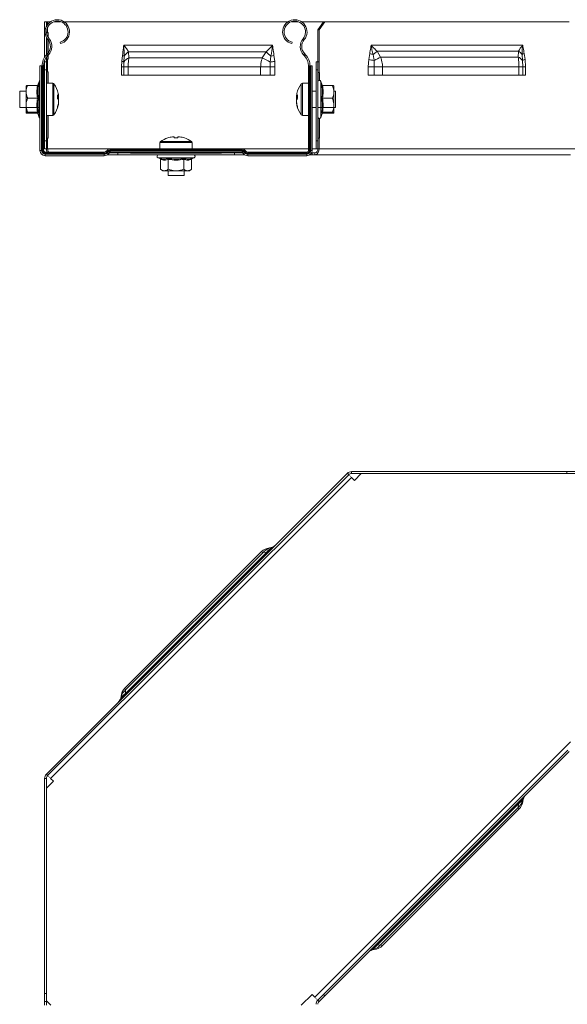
# Model space of a CAD drawing. Header units: millimetres. Extents: x 335 to 1721, y -946 to 550.
# Tile 11 of 12: x 1212 to 1416, y 183 to 550. Entities that reach past the tile are written whole.
import ezdxf

# ---------------------------------------------------------------- set-up
doc = ezdxf.new("R2010")
doc.units = ezdxf.units.MM
doc.linetypes.add('K5LT32768', pattern=[0])
doc.linetypes.add('K5LT32769', pattern=[0])

msp = doc.modelspace()

# ---------------------------------------------------------------- linework, layer by layer
at = {"color": 7, "linetype": 'K5LT32768', "lineweight": 15}
for p, q in [((1221.36, 549.61), (1222.06, 549.61)), ((1221.36, 546.61), (1221.36, 549.61)), ((1222.06, 549.61), (1222.06, 547.9)), ((1222.49, 549.61), (1222.06, 549.61)), ((1222.49, 549.61), (1223.59, 549.61)), ((1224.85, 549.61), (1227.34, 549.61)), ((1228.6, 549.61), (1312.24, 549.61)), ((1313.5, 549.61), (1315.99, 549.61)), ((1317.25, 549.61), (1325.42, 549.61)), ((1323.3, 546.61), (1325.42, 549.61)), ((1325.91, 549.61), (1323.79, 546.61)), ((1325.42, 549.61), (1325.91, 549.61)), ((1417.13, 549.61), (1325.91, 549.61)), ((1221.62, 546.61), (1221.36, 546.61)), ((1221.36, 546.61), (1221.36, 536.31)), ((1222.1, 545.61), (1222.49, 545.61)), ((1222.19, 545.61), (1222.19, 544.93)), ((1222.69, 545.61), (1222.49, 545.61)), ((1222.69, 543.71), (1222.69, 545.61)), ((1323.3, 546.61), (1323.3, 534.61)), ((1323.79, 546.61), (1323.3, 546.61)), ((1323.79, 546.61), (1323.79, 534.61)), ((1222.06, 543.72), (1222.06, 537.21)), ((1222.19, 543.47), (1222.19, 537.36)), ((1222.59, 542.9), (1223.02, 543.25)), ((1222.69, 537.91), (1222.69, 542.78)), ((1227.27, 541.41), (1227.13, 541.94)), ((1306.47, 540.81), (1250.89, 540.81)), ((1313.57, 541.41), (1313.71, 541.94)), ((1318.25, 542.9), (1317.82, 543.25)), ((1343.24, 540.81), (1399.81, 540.81)), ((1222.42, 537.59), (1222.07, 537.23)), ((1222.07, 537.23), (1222.47, 536.85)), ((1222.42, 537.59), (1222.81, 537.21)), ((1222.81, 537.21), (1222.47, 536.85)), ((1222.69, 535.61), (1222.69, 537.08)), ((1250.14, 534.81), (1250.4, 537.01)), ((1304, 538.35), (1252.69, 538.35)), ((1252.69, 538.35), (1252.84, 536.12)), ((1302.61, 536.12), (1304, 538.35)), ((1306.95, 537.01), (1307.22, 534.81)), ((1318.43, 537.59), (1318.03, 537.21)), ((1318.37, 536.85), (1318.03, 537.21)), ((1318.77, 537.23), (1318.37, 536.85)), ((1318.77, 537.23), (1318.43, 537.59)), ((1342.33, 535.54), (1342.69, 537.74)), ((1343.95, 537.33), (1344.33, 535.12)), ((1345.42, 538.61), (1346.78, 536.38)), ((1345.42, 538.61), (1398.22, 538.61)), ((1398.1, 536.38), (1398.22, 538.61)), ((1399.71, 535.12), (1399.55, 537.33)), ((1400.35, 537.74), (1400.71, 535.54)), ((1221.36, 535.11), (1221.36, 534.61)), ((1221.36, 534.61), (1222.06, 534.61)), ((1221.36, 531.61), (1221.36, 534.61)), ((1222.06, 536.36), (1222.06, 534.61)), ((1222.49, 535.61), (1222.06, 535.61)), ((1222.06, 534.61), (1222.06, 531.61)), ((1222.19, 536.54), (1222.19, 535.61)), ((1222.49, 530.86), (1222.49, 535.61)), ((1222.49, 535.61), (1222.69, 535.61)), ((1250.03, 532.7), (1250.14, 534.81)), ((1250.97, 534.54), (1250.9, 532.7)), ((1251.09, 536.75), (1250.97, 534.54)), ((1302.61, 536.12), (1252.84, 536.12)), ((1305.48, 532.7), (1305.53, 534.54)), ((1305.53, 534.54), (1305.84, 536.75)), ((1307.22, 534.81), (1307.33, 532.7)), ((1322.65, 534.61), (1323.35, 534.61)), ((1322.65, 531.61), (1322.65, 534.61)), ((1323.35, 534.61), (1323.35, 531.61)), ((1323.35, 534.61), (1323.79, 534.61)), ((1323.79, 534.61), (1323.79, 530.61)), ((1342.14, 532.7), (1342.33, 535.54)), ((1344.33, 535.12), (1344.41, 532.7)), ((1346.78, 536.38), (1398.1, 536.38)), ((1399.83, 532.7), (1399.71, 535.12)), ((1400.71, 535.54), (1400.9, 532.7)), ((1219.62, 533.1), (1219.62, 501.56)), ((1220.17, 533.1), (1219.62, 533.1)), ((1220.17, 533.1), (1220.17, 501.56)), ((1220.35, 533.1), (1220.17, 533.1)), ((1220.35, 533.1), (1220.35, 501.56)), ((1220.6, 533.1), (1220.35, 533.1)), ((1220.6, 533.1), (1220.6, 501.56)), ((1220.97, 533.1), (1220.6, 533.1)), ((1220.97, 533.1), (1220.97, 501.56)), ((1221.36, 505.11), (1221.36, 531.61)), ((1222.06, 531.61), (1221.36, 531.61)), ((1222.06, 505.11), (1222.06, 531.61)), ((1222.06, 530.86), (1222.49, 530.86)), ((1222.19, 530.86), (1222.19, 526.61)), ((1222.69, 530.86), (1222.49, 530.86)), ((1222.69, 526.61), (1222.69, 530.86)), ((1250.03, 529.61), (1250.03, 532.7)), ((1250.03, 532.7), (1250.9, 532.7)), ((1307.33, 529.61), (1250.03, 529.61)), ((1250.9, 532.7), (1250.9, 529.61)), ((1250.9, 532.7), (1252.54, 532.7)), ((1252.54, 532.7), (1252.54, 529.61)), ((1301.99, 532.7), (1252.54, 532.7)), ((1301.99, 529.61), (1301.99, 532.7)), ((1301.99, 532.7), (1305.48, 532.7)), ((1305.48, 529.61), (1305.48, 532.7)), ((1305.48, 532.7), (1307.33, 532.7)), ((1307.33, 532.7), (1307.33, 529.61)), ((1319.87, 501.56), (1319.87, 533.1)), ((1319.87, 533.1), (1320.24, 533.1)), ((1320.24, 501.56), (1320.24, 533.1)), ((1320.24, 533.1), (1320.49, 533.1)), ((1320.49, 501.56), (1320.49, 533.1)), ((1320.49, 533.1), (1320.67, 533.1)), ((1320.67, 533.1), (1321.22, 533.1)), ((1320.67, 501.56), (1320.67, 533.1)), ((1321.22, 501.56), (1321.22, 533.1)), ((1322.65, 505.11), (1322.65, 531.61)), ((1323.35, 531.61), (1322.65, 531.61)), ((1323.35, 505.11), (1323.35, 531.61)), ((1323.79, 530.61), (1323.35, 530.61)), ((1323.49, 530.61), (1323.49, 527.51)), ((1323.98, 530.61), (1323.79, 530.61)), ((1323.98, 527.7), (1323.98, 530.61)), ((1342.14, 529.61), (1342.14, 532.7)), ((1342.14, 532.7), (1344.41, 532.7)), ((1344.41, 529.61), (1342.14, 529.61)), ((1344.41, 532.7), (1344.41, 529.61)), ((1344.41, 532.7), (1347.48, 532.7)), ((1347.48, 529.61), (1344.41, 529.61)), ((1347.48, 532.7), (1347.48, 529.61)), ((1347.48, 532.7), (1398.39, 532.7)), ((1347.48, 529.61), (1398.39, 529.61)), ((1398.39, 529.61), (1398.39, 532.7)), ((1398.39, 532.7), (1399.83, 532.7)), ((1399.83, 529.61), (1398.39, 529.61)), ((1399.83, 529.61), (1399.83, 532.7)), ((1399.83, 532.7), (1400.9, 532.7)), ((1400.9, 529.61), (1399.83, 529.61)), ((1400.9, 532.7), (1400.9, 529.61)), ((1219.32, 527.33), (1218.79, 525.86)), ((1224.38, 526.61), (1222.06, 526.61)), ((1319.87, 526.61), (1317.55, 526.61)), ((1324.98, 525.88), (1324.45, 527.33)), ((1214.42, 523.61), (1212.06, 523.61)), ((1212.06, 523.61), (1212.06, 517.61)), ((1214.42, 523.4), (1214.42, 525.6)), ((1214.42, 523.4), (1214.42, 518.41)), ((1218.7, 525.79), (1215.02, 525.79)), ((1221.36, 523.61), (1220.97, 523.61)), ((1322.65, 523.61), (1321.22, 523.61)), ((1325.07, 525.79), (1328.75, 525.79)), ((1329.35, 525.61), (1329.34, 525.62)), ((1329.35, 523.4), (1329.35, 525.61)), ((1329.87, 523.61), (1329.35, 523.61)), ((1329.35, 518.41), (1329.35, 523.4)), ((1329.87, 521.58), (1329.87, 523.61)), ((1218.7, 521.01), (1215.02, 521.01)), ((1226.54, 520.85), (1226.26, 520.86)), ((1226.54, 522.1), (1226.54, 521.71)), ((1226.54, 520.85), (1226.54, 521.64)), ((1226.54, 520.37), (1226.54, 519.57)), ((1226.54, 519.11), (1226.54, 519.5)), ((1315.39, 521.71), (1315.39, 522.1)), ((1315.39, 521.64), (1315.39, 520.85)), ((1315.66, 520.86), (1315.39, 520.85)), ((1315.39, 519.57), (1315.39, 520.37)), ((1315.39, 519.5), (1315.39, 519.11)), ((1325.07, 521.01), (1328.75, 521.01)), ((1329.87, 517.61), (1329.87, 521.58)), ((1212.06, 517.61), (1219.62, 517.61)), ((1214.42, 518.41), (1214.42, 515.62)), ((1214.42, 515.61), (1214.43, 515.6)), ((1218.7, 515.82), (1215.02, 515.82)), ((1218.7, 515.42), (1215.02, 515.42)), ((1218.8, 515.36), (1218.79, 515.34)), ((1218.79, 515.35), (1219.32, 513.88)), ((1220.97, 517.61), (1221.36, 517.61)), ((1321.22, 517.61), (1322.65, 517.61)), ((1323.38, 517.61), (1329.87, 517.61)), ((1324.45, 513.88), (1324.98, 515.34)), ((1325.07, 515.42), (1324.97, 515.4)), ((1325.07, 515.82), (1328.75, 515.82)), ((1325.07, 515.42), (1328.75, 515.42)), ((1329.34, 515.6), (1329.35, 515.61)), ((1329.35, 515.62), (1329.35, 518.41)), ((1222.06, 514.61), (1224.38, 514.61)), ((1222.19, 514.61), (1222.19, 506.11)), ((1222.69, 506.11), (1222.69, 514.61)), ((1317.55, 514.61), (1319.87, 514.61)), ((1323.49, 513.7), (1323.49, 506.11)), ((1323.98, 506.11), (1323.98, 513.51)), ((1221.36, 505.11), (1222.06, 505.11)), ((1221.36, 502.11), (1221.36, 505.11)), ((1222.49, 506.11), (1222.06, 506.11)), ((1222.06, 505.11), (1222.06, 502.11)), ((1222.49, 502.11), (1222.49, 506.11)), ((1222.49, 506.11), (1222.69, 506.11)), ((1264.42, 504.43), (1264.42, 502.11)), ((1269.08, 506.59), (1269.71, 506.59)), ((1269.71, 506.59), (1269.71, 506.19)), ((1271.13, 506.19), (1271.13, 506.59)), ((1271.13, 506.59), (1271.76, 506.59)), ((1276.42, 502.11), (1276.42, 504.43)), ((1322.65, 505.11), (1323.35, 505.11)), ((1322.65, 502.11), (1322.65, 505.11)), ((1323.35, 506.11), (1323.79, 506.11)), ((1323.35, 505.11), (1323.35, 502.11)), ((1323.79, 506.11), (1323.79, 502.11)), ((1323.79, 506.11), (1323.98, 506.11)), ((1220.17, 501.56), (1219.62, 501.56)), ((1220.35, 501.56), (1220.17, 501.56)), ((1220.6, 501.56), (1220.35, 501.56)), ((1220.97, 501.56), (1220.6, 501.56)), ((1222.06, 502.11), (1221.36, 502.11)), ((1221.62, 500.91), (1221.62, 500.54)), ((1221.62, 500.91), (1243.62, 500.91)), ((1221.62, 500.54), (1221.62, 500.29)), ((1221.62, 500.54), (1243.62, 500.54)), ((1221.62, 500.29), (1221.62, 500.11)), ((1221.62, 500.29), (1243.62, 500.29)), ((1222.06, 502.11), (1222.49, 502.11)), ((1243.62, 500.91), (1243.62, 500.54)), ((1243.62, 500.54), (1243.62, 500.29)), ((1243.62, 500.29), (1243.62, 500.11)), ((1244.26, 501.17), (1244.77, 501.68)), ((1244.52, 500.91), (1245.03, 501.42)), ((1244.52, 500.91), (1244.69, 500.74)), ((1244.69, 500.74), (1245.2, 501.25)), ((1244.82, 500.61), (1245.33, 501.12)), ((1244.82, 500.61), (1245.21, 500.22)), ((1245.03, 501.42), (1245.2, 501.25)), ((1245.21, 500.22), (1245.72, 500.73)), ((1245.33, 501.12), (1245.72, 500.73)), ((1245.6, 500.61), (1248.67, 500.61)), ((1245.79, 502.11), (1245.79, 501.74)), ((1245.79, 502.11), (1295.05, 502.11)), ((1245.79, 501.74), (1245.79, 501.49)), ((1245.79, 501.74), (1295.05, 501.74)), ((1245.79, 501.49), (1245.79, 501.31)), ((1245.79, 501.49), (1295.05, 501.49)), ((1245.79, 501.31), (1245.79, 500.76)), ((1245.79, 501.31), (1295.05, 501.31)), ((1245.79, 500.76), (1295.05, 500.76)), ((1248.67, 500.61), (1248.67, 499.91)), ((1248.67, 500.61), (1253.14, 500.61)), ((1260.42, 500.56), (1253.47, 500.56)), ((1280.42, 500.56), (1260.42, 500.56)), ((1287.38, 500.56), (1280.42, 500.56)), ((1287.7, 500.61), (1292.17, 500.61)), ((1292.17, 500.61), (1292.17, 499.91)), ((1292.17, 500.61), (1295.24, 500.61)), ((1295.05, 502.11), (1295.05, 501.74)), ((1295.05, 501.74), (1295.05, 501.49)), ((1295.05, 501.49), (1295.05, 501.31)), ((1295.05, 501.31), (1295.05, 500.76)), ((1295.51, 501.12), (1295.12, 500.73)), ((1295.12, 500.73), (1295.63, 500.22)), ((1295.51, 501.12), (1296.02, 500.61)), ((1296.02, 500.61), (1295.63, 500.22)), ((1295.81, 501.42), (1295.64, 501.25)), ((1295.64, 501.25), (1296.15, 500.74)), ((1295.81, 501.42), (1296.33, 500.91)), ((1296.07, 501.68), (1296.58, 501.17)), ((1296.33, 500.91), (1296.15, 500.74)), ((1297.22, 500.91), (1297.22, 500.54)), ((1297.22, 500.91), (1319.22, 500.91)), ((1297.22, 500.54), (1297.22, 500.29)), ((1297.22, 500.54), (1319.22, 500.54)), ((1297.22, 500.29), (1297.22, 500.11)), ((1297.22, 500.29), (1319.22, 500.29)), ((1319.22, 500.91), (1319.22, 500.54)), ((1319.22, 500.54), (1319.22, 500.29)), ((1319.22, 500.29), (1319.22, 500.11)), ((1319.87, 501.56), (1320.24, 501.56)), ((1320.24, 501.56), (1320.49, 501.56)), ((1320.49, 501.56), (1320.67, 501.56)), ((1320.67, 501.56), (1321.22, 501.56)), ((1320.98, 500.61), (1321.17, 500.61)), ((1321.17, 500.61), (1321.17, 499.91)), ((1321.17, 500.61), (1322.24, 500.61)), ((1322.24, 500.61), (1322.24, 499.91)), ((1323.35, 502.11), (1322.65, 502.11)), ((1323.79, 502.11), (1323.35, 502.11)), ((1419.25, 502.11), (1323.79, 502.11)), ((1221.62, 500.11), (1221.62, 499.56)), ((1221.62, 500.11), (1243.62, 500.11)), ((1221.62, 499.56), (1243.62, 499.56)), ((1243.62, 500.11), (1243.62, 499.56)), ((1244.83, 499.91), (1248.67, 499.91)), ((1248.67, 499.91), (1292.17, 499.91)), ((1263.69, 498.81), (1264.35, 498.57)), ((1264.65, 498.19), (1264.65, 494.51)), ((1267.53, 498.19), (1267.53, 494.51)), ((1273.31, 498.19), (1273.31, 494.51)), ((1276.19, 498.19), (1276.19, 494.51)), ((1276.49, 498.57), (1277.15, 498.81)), ((1292.17, 499.91), (1296.02, 499.91)), ((1297.22, 500.11), (1297.22, 499.56)), ((1297.22, 500.11), (1319.22, 500.11)), ((1297.22, 499.56), (1319.22, 499.56)), ((1319.22, 500.11), (1319.22, 499.56)), ((1320.35, 499.91), (1321.17, 499.91)), ((1321.17, 499.91), (1322.24, 499.91)), ((1417.69, 499.91), (1322.24, 499.91)), ((1264.65, 494.51), (1265.42, 493.91)), ((1265.42, 493.91), (1266.09, 493.91)), ((1266.09, 493.91), (1270.42, 493.91)), ((1267.42, 493.91), (1267.42, 492.11)), ((1270.42, 493.91), (1274.75, 493.91)), ((1273.42, 492.11), (1273.42, 493.91)), ((1274.75, 493.91), (1275.42, 493.91)), ((1275.42, 493.91), (1276.19, 494.51)), ((1267.42, 492.11), (1273.42, 492.11)), ((1222, 268.56), (1334.37, 380.93)), ((1222.49, 268.07), (1334.86, 380.43)), ((1223.56, 267.01), (1335.92, 379.37)), ((1334.37, 380.93), (1334.86, 380.43)), ((1335.92, 380.87), (1335.92, 381.57)), ((1335.92, 381.57), (1416.25, 381.57)), ((1335.92, 380.87), (1416.25, 380.87)), ((1336.98, 378.31), (1335.92, 379.37)), ((1339.54, 380.87), (1336.98, 378.31)), ((1416.25, 380.87), (1416.25, 381.57)), ((1416.25, 381.57), (1419.25, 381.57)), ((1419.25, 380.87), (1416.25, 380.87)), ((1305.38, 352.93), (1305.29, 353.06)), ((1302.22, 351.62), (1251.31, 300.7)), ((1304.29, 351.44), (1251.49, 298.64)), ((1302.92, 351.32), (1251.6, 300.01)), ((1304.29, 351.44), (1302.92, 351.32)), ((1305.75, 352.77), (1305.38, 352.93)), ((1251.6, 300.01), (1251.49, 298.64)), ((1249.87, 297.64), (1250, 297.55)), ((1250, 297.55), (1250.15, 297.18)), ((1417.69, 280.69), (1322.24, 185.23)), ((1416.63, 277.51), (1325.42, 186.29)), ((1417.13, 277.02), (1325.91, 185.8)), ((1222, 268.56), (1222.49, 268.07)), ((1222.06, 267.01), (1221.36, 267.01)), ((1221.36, 186.68), (1221.36, 267.01)), ((1222.06, 186.68), (1222.06, 267.01)), ((1224.62, 265.95), (1222.06, 263.38)), ((1223.56, 267.01), (1224.62, 265.95)), ((1345.42, 204.71), (1398.22, 257.51)), ((1398.1, 256.15), (1398.22, 257.51)), ((1399.71, 258.6), (1399.55, 258.97)), ((1399.83, 258.52), (1399.71, 258.6)), ((1346.78, 204.83), (1398.1, 256.15)), ((1347.48, 204.54), (1398.39, 255.45)), ((1343.95, 203.38), (1344.33, 203.22)), ((1344.33, 203.22), (1344.41, 203.09)), ((1345.42, 204.71), (1346.78, 204.83)), ((1221.36, 186.68), (1222.06, 186.68)), ((1221.36, 183.68), (1221.36, 186.68)), ((1222.06, 186.68), (1222.06, 183.68)), ((1222.06, 183.9), (1223.67, 182.29)), ((1317.17, 182.29), (1321.17, 186.29)), ((1321.17, 186.29), (1322.24, 185.23)), ((1323.3, 184.17), (1325.42, 186.29)), ((1323.79, 183.68), (1323.3, 184.17)), ((1325.91, 185.8), (1323.79, 183.68)), ((1325.42, 186.29), (1325.91, 185.8)), ((1222.06, 183.68), (1221.36, 183.68)), ((1221.36, 183.68), (1221.36, 182.29)), ((1222.06, 183.68), (1222.06, 182.29))]:
    msp.add_line(p, q, dxfattribs=at)
at = {"color": 8, "linetype": 'K5LT32769', "lineweight": 15, "true_color": 0x808080}
for p, q in [((1222.49, 548.59), (1222.49, 549.61)), ((1222.49, 545.61), (1222.49, 547.55)), ((1218.8, 525.88), (1219.08, 526.06)), ((1219.32, 513.88), (1219.32, 527.33)), ((1224.38, 526.61), (1224.38, 514.61)), ((1224.82, 526.38), (1224.82, 514.84)), ((1317.1, 522.47), (1317.1, 526.38)), ((1317.55, 522.54), (1317.55, 526.61)), ((1324.45, 527.33), (1324.45, 513.9)), ((1317.1, 514.84), (1317.1, 522.47)), ((1317.55, 514.61), (1317.55, 522.54)), ((1324.45, 513.9), (1324.45, 513.88)), ((1264.42, 504.43), (1276.42, 504.43)), ((1264.65, 504.87), (1276.19, 504.87)), ((1245.79, 502.11), (1222.49, 502.11)), ((1260.42, 500.56), (1260.42, 500.76)), ((1280.42, 500.76), (1280.42, 500.56)), ((1319.87, 502.11), (1295.05, 502.11)), ((1322.65, 502.11), (1321.22, 502.11)), ((1277.15, 498.81), (1263.69, 498.81))]:
    msp.add_line(p, q, dxfattribs=at)
at = {"color": 7, "linetype": 'K5LT32768', "const_width": 0.15}
for points in [[(1244.26, 501.17), (1244.26, 501.17), (1244.27, 501.15), (1244.29, 501.13), (1244.32, 501.1), (1244.36, 501.07), (1244.41, 501.02), (1244.46, 500.97), (1244.52, 500.91)], [(1244.69, 500.74), (1244.72, 500.71), (1244.75, 500.68), (1244.77, 500.66), (1244.79, 500.64), (1244.8, 500.62), (1244.81, 500.61), (1244.82, 500.61), (1244.82, 500.61)], [(1244.77, 501.68), (1244.77, 501.68), (1244.79, 501.67), (1244.81, 501.64), (1244.84, 501.62), (1244.87, 501.58), (1244.92, 501.53), (1244.97, 501.48), (1245.03, 501.42)], [(1245.2, 501.25), (1245.23, 501.22), (1245.26, 501.19), (1245.28, 501.17), (1245.3, 501.15), (1245.31, 501.14), (1245.33, 501.13), (1245.33, 501.12), (1245.33, 501.12)], [(1295.64, 501.25), (1295.61, 501.22), (1295.58, 501.19), (1295.56, 501.17), (1295.54, 501.15), (1295.53, 501.14), (1295.52, 501.13), (1295.51, 501.12), (1295.51, 501.12)], [(1296.07, 501.68), (1296.07, 501.68), (1296.06, 501.67), (1296.03, 501.64), (1296.01, 501.62), (1295.97, 501.58), (1295.92, 501.53), (1295.87, 501.48), (1295.81, 501.42)], [(1296.15, 500.74), (1296.12, 500.71), (1296.09, 500.68), (1296.07, 500.66), (1296.05, 500.64), (1296.04, 500.62), (1296.03, 500.61), (1296.02, 500.61), (1296.02, 500.61)], [(1296.58, 501.17), (1296.58, 501.17), (1296.57, 501.15), (1296.55, 501.13), (1296.52, 501.1), (1296.48, 501.07), (1296.43, 501.02), (1296.38, 500.97), (1296.33, 500.91)], [(1335.92, 379.37), (1335.71, 379.58), (1335.52, 379.78), (1335.33, 379.96), (1335.17, 380.12), (1335.04, 380.25), (1334.94, 380.35), (1334.88, 380.41), (1334.86, 380.43)], [(1222.49, 268.07), (1222.51, 268.05), (1222.58, 267.99), (1222.67, 267.89), (1222.81, 267.76), (1222.97, 267.6), (1223.15, 267.41), (1223.35, 267.21), (1223.56, 267.01)], [(1322.24, 185.23), (1322.44, 185.03), (1322.64, 184.83), (1322.82, 184.64), (1322.99, 184.48), (1323.12, 184.35), (1323.22, 184.25), (1323.28, 184.19), (1323.3, 184.17)]]:
    msp.add_lwpolyline(points, dxfattribs=at)
at = {"color": 7, "linetype": 'K5LT32768', "lineweight": 15}
for centre, radius, start, end in [((1226.1, 545.81), 4.55, 285, 219.6825), ((1226.1, 545.81), 4, 285, 219.6825), ((1314.75, 545.81), 4.55, 320.3175, 255), ((1314.75, 545.81), 4, 320.3175, 255), ((1219.52, 540.35), 4, 316.4642, 39.6825), ((1219.52, 540.35), 4.55, 316.4642, 39.6825), ((1321.33, 540.35), 4.55, 140.3175, 223.5358), ((1321.33, 540.35), 4, 140.3175, 223.5358), ((1226.42, 533.1), 6, 136.4642, 180), ((1249.54, 533.62), 3.49, 63.4689, 75.6415), ((1255.02, 534.43), 4.56, 120.6681, 149.454), ((1320.83, 555.8), 24.24, 226.0435, 231.8131), ((1303.42, 549.71), 13.18, 280.5463, 285.5286), ((1314.42, 533.1), 6, 0, 43.5358), ((1347.01, 548.8), 11.87, 248.6609, 255.0957), ((1331.02, 553.63), 20.81, 308.4205, 313.7728), ((1396.11, 535.07), 4.12, 33.292, 59.1776), ((1401.62, 534.3), 3.68, 110.2149, 124.348), ((1226.42, 533.1), 5.45, 136.4642, 180), ((1249.79, 532.31), 2.52, 62.1075, 82.1558), ((1253.77, 533.13), 3.13, 107.2672, 153.2825), ((1118.76, 193.02), 389.25, 61.3266, 61.816), ((1303.24, 554.31), 19.91, 276.6033, 281.5224), ((1314.42, 533.1), 5.45, 0, 43.5358), ((1347.2, 553.46), 18.57, 254.7998, 261.1108), ((1404.5, 420.98), 129.02, 116.5721, 117.7975), ((1397.31, 533.71), 2.78, 30.3384, 73.4678), ((1401.25, 532.89), 2.71, 101.3117, 124.613), ((1219.85, 527.14), 0.567, 114.2479, 160), ((1224.38, 526.07), 0.54, 35.2515, 90), ((1216.66, 520.61), 10, 12.7161, 35.2515), ((1325.27, 520.61), 10, 144.7485, 167.2839), ((1317.55, 526.07), 0.54, 90, 144.7485), ((1323.92, 527.14), 0.567, 20, 180), ((1224.91, 520.98), 1.78, 24.111, 46.5704), ((1216.25, 521.6), 9.91, 356.1108, 3.8892), ((1217.67, 520.83), 8.96, 8.1324, 12.7228), ((1324.27, 520.83), 8.98, 167.2813, 171.8635), ((1317.01, 520.98), 1.78, 133.4278, 155.8888), ((1325.66, 521.6), 9.9, 176.1077, 183.8923), ((1224.91, 519.64), 1.78, 24.111, 46.5704), ((1217.62, 520.85), 9.02, 340.9777, 351.8538), ((1217.62, 520.39), 9.02, 340.9777, 351.8536), ((1225.19, 521.42), 1.47, 326.2876, 336.9679), ((1317.01, 519.64), 1.78, 133.4278, 155.8888), ((1316.74, 521.42), 1.47, 203.0414, 213.7031), ((1324.31, 520.85), 9.01, 188.1462, 199.0233), ((1324.31, 520.39), 9.01, 188.1463, 199.0233), ((1216.66, 520.61), 10, 324.7485, 347.2839), ((1225, 517.68), 1.16, 348.616, 11.384), ((1325.27, 520.61), 10, 192.7161, 215.2515), ((1316.92, 517.68), 1.16, 168.607, 191.393), ((1219.85, 514.07), 0.567, 200, 245.7521), ((1224.38, 515.15), 0.54, 270, 324.7485), ((1317.55, 515.15), 0.54, 215.2515, 270), ((1323.92, 514.07), 0.567, 180, 340), ((1264.96, 504.43), 0.54, 125.2515, 180), ((1270.42, 496.71), 10, 108.0819, 125.2515), ((1250.98, 498.05), 18.26, 26.4652, 26.5452), ((1270.42, 496.71), 9.97, 97.7067, 108.0605), ((1270.42, 495.16), 11.05, 86.3165, 93.6835), ((1270.42, 496.71), 9.97, 71.9395, 82.2933), ((1292.59, 496.69), 21.31, 153.4605, 153.5291), ((1270.42, 496.71), 10, 54.7485, 71.9181), ((1275.88, 504.43), 0.54, 0, 54.7485), ((1221.62, 501.56), 2, 180, 270), ((1221.62, 501.56), 1.45, 180, 270), ((1221.62, 501.56), 1.27, 180, 270), ((1221.62, 501.56), 1.02, 180, 270), ((1221.62, 501.56), 0.65, 180, 270), ((1224.89, 502.09), 2.89, 179.6022, 204.0989), ((1224.23, 502.05), 1.74, 178.0076, 220.9349), ((1243.62, 501.81), 0.9, 270, 315), ((1243.62, 501.81), 1.27, 270, 315), ((1243.62, 501.81), 1.52, 270, 315), ((1243.62, 501.81), 1.7, 270, 315), ((1243.62, 501.81), 2.25, 270, 315), ((1245.79, 500.66), 1.45, 90, 135), ((1245.79, 500.66), 1.08, 90, 135), ((1245.79, 500.66), 0.833, 90, 135), ((1245.79, 500.66), 0.65, 90, 135), ((1245.79, 500.66), 0.1, 90, 135), ((1253.47, 501.66), 1.1, 234.9032, 270), ((1287.38, 501.66), 1.1, 270, 305.0968), ((1295.05, 500.66), 1.45, 45, 90), ((1295.05, 500.66), 1.08, 45, 90), ((1295.05, 500.66), 0.833, 45, 90), ((1295.05, 500.66), 0.65, 45, 90), ((1295.05, 500.66), 0.1, 45, 90), ((1297.22, 501.81), 2.25, 225, 270), ((1297.22, 501.81), 1.7, 225, 270), ((1297.22, 501.81), 1.52, 225, 270), ((1297.22, 501.81), 1.27, 225, 270), ((1297.22, 501.81), 0.9, 225, 270), ((1319.22, 501.56), 2, 270, 0), ((1319.22, 501.56), 1.45, 270, 0), ((1319.22, 501.56), 1.27, 270, 0), ((1319.22, 501.56), 1.02, 270, 0), ((1319.22, 501.56), 0.65, 270, 0), ((1321.85, 501.83), 1.96, 281.4214, 8.0496), ((1321.97, 501.92), 1.34, 281.4209, 8.05), ((1263.89, 499.34), 0.567, 90, 250), ((1276.95, 499.34), 0.567, 290, 90), ((1335.92, 379.37), 2.2, 90, 135), ((1335.92, 379.37), 1.5, 90, 135), ((1305.76, 348.08), 5, 95.3642, 135), ((1304.95, 356.74), 3.7, 275.3642, 315), ((1304.85, 356.47), 3.58, 278.5125, 314.9461), ((1304.58, 356.02), 3.45, 289.8323, 314.9644), ((1306.43, 348.65), 4.4, 103.769, 142.6874), ((1307.43, 349.46), 3.71, 116.8456, 147.8015), ((1254.85, 297.17), 5, 135, 174.6358), ((1254.27, 296.5), 4.4, 127.3128, 166.2315), ((1253.46, 295.5), 3.71, 122.1994, 153.1532), ((1246.19, 297.98), 3.7, 315, 354.6358), ((1246.45, 298.08), 3.58, 315.0545, 351.4862), ((1246.91, 298.35), 3.45, 315.0361, 340.1686), ((1223.56, 267.01), 2.2, 135, 180), ((1223.56, 267.01), 1.5, 135, 180), ((1395.43, 259.65), 4.4, 307.3131, 346.2307), ((1396.24, 260.65), 3.71, 302.1987, 333.154), ((1394.86, 258.98), 5, 315, 354.6358), ((1402.79, 257.8), 3.45, 135.0351, 160.1682), ((1403.25, 258.07), 3.58, 135.053, 171.4881), ((1403.52, 258.17), 3.7, 135, 174.6358), ((1344.76, 199.41), 3.7, 95.3642, 135), ((1344.86, 199.68), 3.58, 98.5117, 134.9469), ((1345.12, 200.13), 3.45, 109.8309, 134.9658), ((1342.28, 206.69), 3.71, 296.8464, 327.8008), ((1343.28, 207.5), 4.4, 283.7695, 322.6873), ((1343.94, 208.07), 5, 275.3642, 315), ((1324.85, 182.62), 2.2, 135, 180), ((1324.85, 182.62), 1.5, 135, 180)]:
    msp.add_arc(centre, radius, start, end, dxfattribs=at)
for points, knots in [([(1250.4, 537.01), (1250.53, 537.94), (1250.68, 539.11), (1250.83, 540.36), (1250.87, 540.68), (1250.88, 540.78), (1250.89, 540.81), (1250.89, 540.81)], [0, 0, 0, 0, 0.739259, 0.923008, 0.98059, 0.994989, 1, 1, 1, 1]), ([(1250.89, 540.81), (1250.89, 540.8), (1251.03, 539.45), (1251.06, 538.09), (1251.09, 536.75)], [0, 0, 0, 0, 0.005467, 1, 1, 1, 1]), ([(1250.89, 540.81), (1250.89, 540.81), (1251.26, 540.39), (1251.94, 539.58), (1252.45, 538.76), (1252.69, 538.35)], [0, 0, 0, 0, 0.00421, 0.506251, 1, 1, 1, 1]), ([(1304, 538.35), (1304.44, 538.76), (1305.32, 539.58), (1306.1, 540.39), (1306.46, 540.81), (1306.47, 540.81)], [0, 0, 0, 0, 0.493753, 0.99579, 1, 1, 1, 1]), ([(1305.84, 536.75), (1306.08, 538.09), (1306.32, 539.45), (1306.47, 540.8), (1306.47, 540.81)], [0, 0, 0, 0, 0.994533, 1, 1, 1, 1]), ([(1306.47, 540.81), (1306.47, 540.81), (1306.51, 540.47), (1306.66, 539.2), (1306.83, 537.94), (1306.95, 537.01)], [0, 0, 0, 0, 0.005011, 0.260741, 1, 1, 1, 1]), ([(1342.69, 537.74), (1342.82, 538.43), (1343.01, 539.45), (1343.18, 540.47), (1343.24, 540.81), (1343.24, 540.81)], [0, 0, 0, 0, 0.6743, 0.994105, 1, 1, 1, 1]), ([(1343.24, 540.81), (1343.24, 540.81), (1343.32, 540.22), (1343.52, 539.05), (1343.81, 537.9), (1343.95, 537.33)], [0, 0, 0, 0, 0.005998, 0.505574, 1, 1, 1, 1]), ([(1343.24, 540.81), (1343.24, 540.81), (1343.56, 540.44), (1344.25, 539.71), (1345.03, 538.97), (1345.42, 538.61)], [0, 0, 0, 0, 0.004488, 0.506463, 1, 1, 1, 1]), ([(1398.22, 538.61), (1398.44, 538.97), (1398.87, 539.71), (1399.48, 540.44), (1399.8, 540.81), (1399.81, 540.81)], [0, 0, 0, 0, 0.493535, 0.995512, 1, 1, 1, 1]), ([(1399.55, 537.33), (1399.56, 537.9), (1399.58, 539.05), (1399.72, 540.22), (1399.8, 540.81), (1399.81, 540.81)], [0, 0, 0, 0, 0.494426, 0.994002, 1, 1, 1, 1]), ([(1399.81, 540.81), (1399.81, 540.81), (1399.86, 540.47), (1400.04, 539.45), (1400.23, 538.43), (1400.35, 537.74)], [0, 0, 0, 0, 0.005895, 0.325701, 1, 1, 1, 1]), ([(1252.84, 536.12), (1252.82, 536.01), (1252.67, 535.15), (1252.55, 533.99), (1252.54, 532.94), (1252.54, 532.7)], [0, 0, 0, 0, 0.099639, 0.799548, 1, 1, 1, 1]), ([(1301.99, 532.7), (1301.99, 532.94), (1302.02, 533.99), (1302.25, 535.15), (1302.57, 536.01), (1302.61, 536.12)], [0, 0, 0, 0, 0.200452, 0.90036, 1, 1, 1, 1]), ([(1346.78, 536.38), (1347.03, 535.62), (1347.42, 534.43), (1347.46, 533.16), (1347.48, 532.7)], [0, 0, 0, 0, 0.634779, 1, 1, 1, 1]), ([(1398.39, 532.7), (1398.38, 533.16), (1398.36, 534.43), (1398.2, 535.62), (1398.1, 536.38)], [0, 0, 0, 0, 0.365222, 1, 1, 1, 1]), ([(1218.7, 525.79), (1218.74, 525.8), (1218.82, 525.81), (1218.93, 525.86), (1219.02, 525.95), (1219.06, 526.02), (1219.08, 526.06), (1219.08, 526.06)], [0, 0, 0, 0, 0.236184, 0.471379, 0.732463, 0.99208, 1, 1, 1, 1]), ([(1219.08, 526.06), (1219.04, 525.86), (1218.83, 524.87), (1218.68, 523.17), (1218.95, 521.7), (1219.08, 521.03)], [0, 0, 0, 0, 0.118082, 0.592259, 1, 1, 1, 1]), ([(1218.8, 525.86), (1218.79, 525.86), (1218.78, 525.87), (1218.8, 525.88), (1218.8, 525.88)], [0, 0, 0, 0, 0.629818, 1, 1, 1, 1]), ([(1218.82, 525.87), (1218.82, 525.87), (1218.82, 525.8), (1218.8, 525.8), (1218.79, 525.8)], [0, 0, 0, 0, 0.117511, 1, 1, 1, 1]), ([(1324.69, 521.03), (1324.73, 521.22), (1324.94, 522.2), (1325.09, 523.89), (1324.82, 525.37), (1324.69, 526.06)], [0, 0, 0, 0, 0.118084, 0.592258, 1, 1, 1, 1]), ([(1324.69, 526.06), (1324.69, 526.06), (1324.71, 526.02), (1324.75, 525.95), (1324.84, 525.86), (1324.95, 525.81), (1325.03, 525.8), (1325.07, 525.79)], [0, 0, 0, 0, 0.00793, 0.267553, 0.528609, 0.763823, 1, 1, 1, 1]), ([(1215.02, 525.79), (1214.74, 525.09), (1214.44, 524.3), (1214.42, 523.49), (1214.42, 523.4)], [0, 0, 0, 0, 0.896036, 1, 1, 1, 1]), ([(1215.02, 525.79), (1214.93, 525.78), (1214.58, 525.71), (1214.49, 525.65), (1214.42, 525.6)], [0, 0, 0, 0, 0.263256, 1, 1, 1, 1]), ([(1214.42, 523.4), (1214.5, 522.74), (1214.6, 521.92), (1214.95, 521.16), (1215.02, 521.01)], [0, 0, 0, 0, 0.801461, 1, 1, 1, 1]), ([(1218.7, 521.01), (1218.57, 521.79), (1218.31, 523.39), (1218.57, 524.98), (1218.7, 525.79)], [0, 0, 0, 0, 0.492149, 1, 1, 1, 1]), ([(1325.07, 525.79), (1325.2, 525.01), (1325.46, 523.41), (1325.2, 521.82), (1325.07, 521.01)], [0, 0, 0, 0, 0.492149, 1, 1, 1, 1]), ([(1329.35, 523.4), (1329.27, 524.06), (1329.17, 524.88), (1328.82, 525.64), (1328.75, 525.79)], [0, 0, 0, 0, 0.801463, 1, 1, 1, 1]), ([(1328.75, 525.79), (1328.84, 525.78), (1329.15, 525.72), (1329.24, 525.66), (1329.3, 525.62)], [0, 0, 0, 0, 0.297497, 1, 1, 1, 1]), ([(1328.75, 521.01), (1329.03, 521.71), (1329.34, 522.5), (1329.35, 523.32), (1329.35, 523.4)], [0, 0, 0, 0, 0.896037, 1, 1, 1, 1]), ([(1215.02, 521.01), (1214.74, 520.24), (1214.44, 519.39), (1214.42, 518.5), (1214.42, 518.41)], [0, 0, 0, 0, 0.896035, 1, 1, 1, 1]), ([(1218.7, 515.82), (1218.57, 516.67), (1218.31, 518.4), (1218.57, 520.13), (1218.7, 521.01)], [0, 0, 0, 0, 0.492148, 1, 1, 1, 1]), ([(1218.7, 521.01), (1218.74, 521.01), (1218.82, 521.01), (1218.93, 521.01), (1219.02, 521.02), (1219.06, 521.02), (1219.08, 521.03), (1219.08, 521.03)], [0, 0, 0, 0, 0.23618, 0.471393, 0.732476, 0.992094, 1, 1, 1, 1]), ([(1219.08, 521.03), (1219.04, 520.81), (1218.83, 519.75), (1218.68, 517.92), (1218.95, 516.32), (1219.08, 515.58)], [0, 0, 0, 0, 0.118083, 0.592258, 1, 1, 1, 1]), ([(1226.14, 521.7), (1226.15, 521.7), (1226.28, 521.7), (1226.41, 521.71), (1226.54, 521.71)], [0, 0, 0, 0, 0.060082, 1, 1, 1, 1]), ([(1226.14, 521.61), (1226.15, 521.62), (1226.28, 521.63), (1226.41, 521.64), (1226.54, 521.64)], [0, 0, 0, 0, 0.060083, 1, 1, 1, 1]), ([(1315.39, 521.71), (1315.51, 521.71), (1315.65, 521.7), (1315.78, 521.7), (1315.79, 521.7)], [0, 0, 0, 0, 0.939883, 1, 1, 1, 1]), ([(1315.39, 521.64), (1315.51, 521.64), (1315.65, 521.63), (1315.78, 521.62), (1315.79, 521.61)], [0, 0, 0, 0, 0.939882, 1, 1, 1, 1]), ([(1324.69, 515.58), (1324.73, 515.79), (1324.94, 516.86), (1325.09, 518.7), (1324.82, 520.29), (1324.69, 521.03)], [0, 0, 0, 0, 0.118083, 0.592258, 1, 1, 1, 1]), ([(1325.07, 521.01), (1325.03, 521.01), (1324.95, 521.01), (1324.84, 521.01), (1324.75, 521.02), (1324.71, 521.02), (1324.69, 521.03), (1324.69, 521.03)], [0, 0, 0, 0, 0.236174, 0.471405, 0.73246, 0.992084, 1, 1, 1, 1]), ([(1325.07, 521.01), (1325.2, 520.15), (1325.46, 518.43), (1325.2, 516.7), (1325.07, 515.82)], [0, 0, 0, 0, 0.492148, 1, 1, 1, 1]), ([(1329.35, 518.41), (1329.27, 519.12), (1329.17, 520.01), (1328.82, 520.84), (1328.75, 521.01)], [0, 0, 0, 0, 0.801463, 1, 1, 1, 1]), ([(1214.42, 518.41), (1214.5, 517.7), (1214.6, 516.81), (1214.95, 515.98), (1215.02, 515.82)], [0, 0, 0, 0, 0.80146, 1, 1, 1, 1]), ([(1215.02, 515.82), (1214.93, 515.8), (1214.58, 515.74), (1214.49, 515.67), (1214.42, 515.62)], [0, 0, 0, 0, 0.263256, 1, 1, 1, 1]), ([(1214.42, 515.62), (1214.42, 515.61), (1214.44, 515.54), (1214.71, 515.48), (1215.01, 515.42), (1215.02, 515.42)], [0, 0, 0, 0, 0.148487, 0.965571, 1, 1, 1, 1]), ([(1215.02, 515.42), (1214.74, 516.12), (1214.45, 516.84), (1214.43, 517.59), (1214.43, 517.61)], [0, 0, 0, 0, 0.978924, 1, 1, 1, 1]), ([(1218.7, 515.42), (1218.57, 515.49), (1218.31, 515.62), (1218.57, 515.75), (1218.7, 515.82)], [0, 0, 0, 0, 0.492148, 1, 1, 1, 1]), ([(1219.08, 515.58), (1219.08, 515.58), (1219.06, 515.61), (1219.02, 515.68), (1218.93, 515.75), (1218.82, 515.81), (1218.74, 515.81), (1218.7, 515.82)], [0, 0, 0, 0, 0.007927, 0.267531, 0.528609, 0.763819, 1, 1, 1, 1]), ([(1218.79, 515.42), (1218.78, 515.42), (1218.77, 515.44), (1218.79, 515.39), (1218.8, 515.36)], [0, 0, 0, 0, 0.343101, 1, 1, 1, 1]), ([(1325.07, 515.82), (1325.03, 515.81), (1324.95, 515.81), (1324.84, 515.75), (1324.75, 515.68), (1324.71, 515.61), (1324.69, 515.58), (1324.69, 515.58)], [0, 0, 0, 0, 0.236174, 0.471403, 0.732453, 0.992063, 1, 1, 1, 1]), ([(1324.95, 515.35), (1324.97, 515.39), (1325, 515.45), (1324.98, 515.44), (1324.98, 515.44)], [0, 0, 0, 0, 0.828145, 1, 1, 1, 1]), ([(1325.07, 515.82), (1325.2, 515.75), (1325.46, 515.62), (1325.2, 515.49), (1325.07, 515.42)], [0, 0, 0, 0, 0.492148, 1, 1, 1, 1]), ([(1328.75, 515.82), (1329.03, 516.58), (1329.34, 517.43), (1329.35, 518.32), (1329.35, 518.41)], [0, 0, 0, 0, 0.896039, 1, 1, 1, 1]), ([(1328.75, 515.82), (1328.84, 515.8), (1329.19, 515.74), (1329.28, 515.67), (1329.35, 515.62)], [0, 0, 0, 0, 0.263254, 1, 1, 1, 1]), ([(1329.35, 515.62), (1329.35, 515.61), (1329.33, 515.54), (1329.07, 515.48), (1328.76, 515.42), (1328.75, 515.42)], [0, 0, 0, 0, 0.148487, 0.965571, 1, 1, 1, 1]), ([(1264.35, 498.57), (1264.47, 498.53), (1265.08, 498.32), (1266.11, 498.17), (1266.98, 498.44), (1267.39, 498.57)], [0, 0, 0, 0, 0.118083, 0.592258, 1, 1, 1, 1]), ([(1264.65, 498.19), (1264.64, 498.23), (1264.63, 498.31), (1264.57, 498.42), (1264.48, 498.51), (1264.4, 498.55), (1264.36, 498.57), (1264.35, 498.57)], [0, 0, 0, 0, 0.236173, 0.471399, 0.732456, 0.992114, 1, 1, 1, 1]), ([(1267.53, 498.19), (1267.06, 498.06), (1266.1, 497.79), (1265.14, 498.06), (1264.65, 498.19)], [0, 0, 0, 0, 0.492148, 1, 1, 1, 1]), ([(1267.39, 498.57), (1267.62, 498.53), (1268.81, 498.32), (1270.86, 498.17), (1272.63, 498.44), (1273.45, 498.57)], [0, 0, 0, 0, 0.118087, 0.592258, 1, 1, 1, 1]), ([(1267.39, 498.57), (1267.39, 498.57), (1267.41, 498.55), (1267.45, 498.51), (1267.5, 498.42), (1267.53, 498.31), (1267.53, 498.23), (1267.53, 498.19)], [0, 0, 0, 0, 0.007924, 0.267538, 0.528591, 0.763821, 1, 1, 1, 1]), ([(1273.31, 498.19), (1272.36, 498.06), (1270.44, 497.79), (1268.51, 498.06), (1267.53, 498.19)], [0, 0, 0, 0, 0.492149, 1, 1, 1, 1]), ([(1273.45, 498.57), (1273.45, 498.57), (1273.43, 498.55), (1273.39, 498.51), (1273.35, 498.42), (1273.31, 498.31), (1273.31, 498.23), (1273.31, 498.19)], [0, 0, 0, 0, 0.007924, 0.267536, 0.528599, 0.763828, 1, 1, 1, 1]), ([(1276.19, 498.19), (1275.72, 498.06), (1274.76, 497.79), (1273.8, 498.06), (1273.31, 498.19)], [0, 0, 0, 0, 0.492148, 1, 1, 1, 1]), ([(1273.45, 498.57), (1273.57, 498.53), (1274.15, 498.32), (1275.17, 498.17), (1276.07, 498.44), (1276.49, 498.57)], [0, 0, 0, 0, 0.118083, 0.592258, 1, 1, 1, 1]), ([(1276.49, 498.57), (1276.49, 498.57), (1276.44, 498.55), (1276.36, 498.51), (1276.27, 498.42), (1276.21, 498.31), (1276.2, 498.23), (1276.19, 498.19)], [0, 0, 0, 0, 0.007914, 0.267542, 0.528596, 0.763819, 1, 1, 1, 1]), ([(1264.65, 494.51), (1265.07, 494.23), (1265.55, 493.92), (1266.04, 493.91), (1266.09, 493.91)], [0, 0, 0, 0, 0.896038, 1, 1, 1, 1]), ([(1266.09, 493.91), (1266.49, 493.99), (1266.98, 494.09), (1267.44, 494.44), (1267.53, 494.51)], [0, 0, 0, 0, 0.801461, 1, 1, 1, 1]), ([(1267.53, 494.51), (1267.78, 494.42), (1268.7, 494.07), (1269.69, 493.98), (1270.42, 493.91)], [0, 0, 0, 0, 0.263253, 1, 1, 1, 1]), ([(1270.42, 493.91), (1270.57, 493.91), (1271.52, 493.93), (1272.49, 494.19), (1273.28, 494.5), (1273.31, 494.51)], [0, 0, 0, 0, 0.148489, 0.96557, 1, 1, 1, 1]), ([(1273.31, 494.51), (1273.73, 494.23), (1274.21, 493.92), (1274.7, 493.91), (1274.75, 493.91)], [0, 0, 0, 0, 0.896036, 1, 1, 1, 1]), ([(1274.75, 493.91), (1275.15, 493.99), (1275.64, 494.09), (1276.1, 494.44), (1276.19, 494.51)], [0, 0, 0, 0, 0.801463, 1, 1, 1, 1]), ([(1302.92, 351.32), (1302.67, 351.43), (1302.28, 351.59), (1302.24, 351.61), (1302.22, 351.62)], [0, 0, 0, 0, 0.634778, 1, 1, 1, 1]), ([(1306.47, 353.03), (1306.46, 353.03), (1306.14, 352.7), (1305.46, 352.1), (1304.67, 351.66), (1304.29, 351.44)], [0, 0, 0, 0, 0.004486, 0.506465, 1, 1, 1, 1]), ([(1306.47, 353.03), (1306.47, 353.03), (1306.38, 352.94), (1306.19, 352.81), (1305.89, 352.79), (1305.75, 352.77)], [0, 0, 0, 0, 0.005998, 0.505574, 1, 1, 1, 1]), ([(1251.49, 298.64), (1251.27, 298.25), (1250.83, 297.47), (1250.23, 296.79), (1249.9, 296.46), (1249.9, 296.46)], [0, 0, 0, 0, 0.493534, 0.995512, 1, 1, 1, 1]), ([(1251.31, 300.7), (1251.32, 300.69), (1251.34, 300.65), (1251.5, 300.25), (1251.6, 300.01)], [0, 0, 0, 0, 0.365222, 1, 1, 1, 1]), ([(1250.15, 297.18), (1250.14, 297.03), (1250.12, 296.74), (1249.98, 296.55), (1249.9, 296.46), (1249.9, 296.46)], [0, 0, 0, 0, 0.494426, 0.994002, 1, 1, 1, 1]), ([(1398.22, 257.51), (1398.44, 257.9), (1398.87, 258.68), (1399.48, 259.36), (1399.8, 259.69), (1399.81, 259.69)], [0, 0, 0, 0, 0.493535, 0.995512, 1, 1, 1, 1]), ([(1399.55, 258.97), (1399.56, 259.12), (1399.58, 259.41), (1399.72, 259.61), (1399.8, 259.69), (1399.81, 259.69)], [0, 0, 0, 0, 0.494426, 0.994002, 1, 1, 1, 1]), ([(1398.39, 255.45), (1398.38, 255.46), (1398.36, 255.51), (1398.2, 255.9), (1398.1, 256.15)], [0, 0, 0, 0, 0.365222, 1, 1, 1, 1]), ([(1343.24, 203.12), (1343.24, 203.13), (1343.56, 203.45), (1344.25, 204.05), (1345.03, 204.49), (1345.42, 204.71)], [0, 0, 0, 0, 0.004488, 0.506463, 1, 1, 1, 1]), ([(1343.24, 203.12), (1343.24, 203.12), (1343.32, 203.21), (1343.52, 203.35), (1343.81, 203.37), (1343.95, 203.38)], [0, 0, 0, 0, 0.005998, 0.505574, 1, 1, 1, 1]), ([(1346.78, 204.83), (1347.03, 204.73), (1347.42, 204.57), (1347.46, 204.54), (1347.48, 204.54)], [0, 0, 0, 0, 0.634779, 1, 1, 1, 1])]:
    msp.add_open_spline(points, degree=3, knots=knots, dxfattribs=at)
at = {"color": 8, "linetype": 'K5LT32769', "lineweight": 15, "true_color": 0x808080}
for points, knots in [([(1324.69, 526.06), (1324.74, 526.04), (1324.9, 525.97), (1324.91, 525.91), (1324.93, 525.86)], [0, 0, 0, 0, 0.268088, 1, 1, 1, 1]), ([(1219.08, 515.58), (1219.04, 515.56), (1218.84, 515.49), (1218.82, 515.42), (1218.8, 515.36)], [0, 0, 0, 0, 0.211106, 1, 1, 1, 1]), ([(1324.93, 515.35), (1324.95, 515.38), (1325.05, 515.46), (1324.84, 515.53), (1324.69, 515.58)], [0, 0, 0, 0, 0.271285, 1, 1, 1, 1])]:
    msp.add_open_spline(points, degree=3, knots=knots, dxfattribs=at)

doc.saveas('drawing.dxf')
